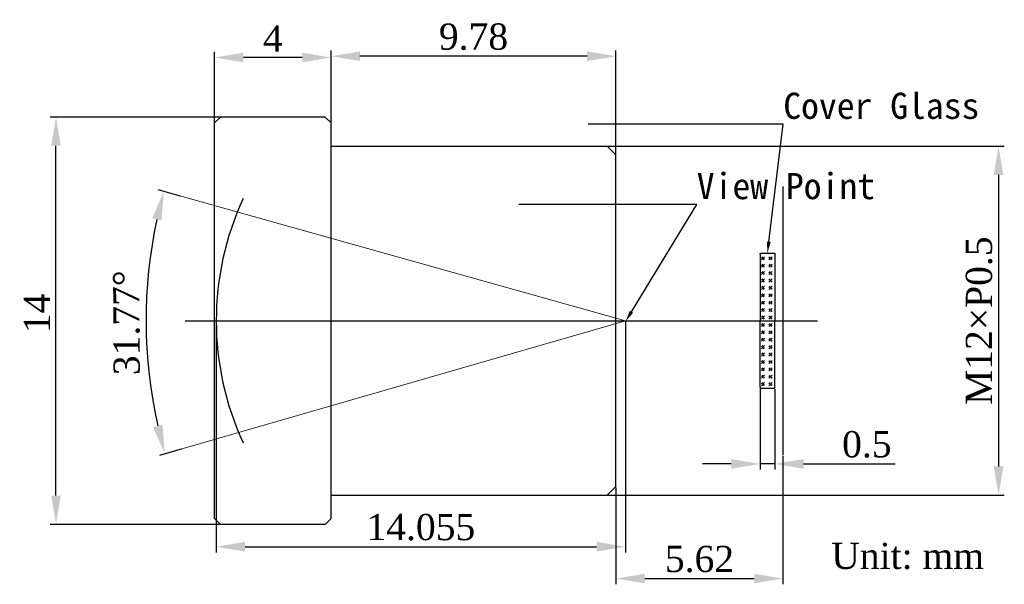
# Model space of a CAD drawing. Header units: millimetres. Extents: x 325.5 to 359.3, y 575.7 to 595.1.
import ezdxf
from ezdxf import colors
from ezdxf.entities.mleader import LeaderData, LeaderLine
from ezdxf.math import Vec2, Vec3

# ---------------------------------------------------------------- set-up
doc = ezdxf.new("R2010")
doc.units = ezdxf.units.MM
doc.layers.get('0').update_dxf_attribs({"color": 50})
for name, color, linetype in [('1', 7, 'Continuous'), ('2', 7, 'Continuous'), ('501', 3, 'Continuous'), ('502', 121, 'Continuous'), ('7', 220, 'Continuous'), ('图框', 7, 'Continuous')]:
    doc.layers.add(name, color=color, linetype=linetype)
doc.layers.add('标注', color=7, linetype='Continuous', lineweight=9)
doc.styles.add('TXT', font='times.ttf', dxfattribs={"height": 0.9})
doc.dimstyles.new('hik1', dxfattribs={"dimscale": 0.33, "dimtxt": 1, "dimasz": 3, "dimexe": 0.6, "dimexo": 0.1, "dimtad": 1, "dimdec": 3, "dimdsep": 46, "dimtxsty": 'TXT', "dimcen": 2.5, "dimadec": 3, "dimazin": 2, "dimtm": 1e-09, "dimtfac": 1, "dimtdec": 3, "dimtmove": 0, "dimatfit": 3, "dimfxl": 1, "dimtolj": 1, "dimarcsym": 0})

# ---------------------------------------------------------------- blocks, each defined once
blk = doc.blocks.new('*D11')
at = {"layer": 'Defpoints', "color": 0, "ltscale": 0.1, "transparency": 16777216}
for p in [(326.767, 591.768), (332.659, 591.768), (333.175, 577.768)]:
    blk.add_point(p, dxfattribs=at)
at = {"layer": '图框', "color": 0, "lineweight": -2, "ltscale": 0.1, "transparency": 16777216}
for p, q in [((332.626, 591.768), (326.569, 591.768)), ((326.767, 578.758), (326.767, 590.778)), ((333.142, 577.768), (326.569, 577.768))]:
    blk.add_line(p, q, dxfattribs=at)
at = {"layer": '图框', "color": 0, "ltscale": 0.1, "transparency": 16777216}
for points in [[(326.602, 590.778), (326.932, 590.778), (326.767, 591.768)], [(326.602, 578.758), (326.932, 578.758), (326.767, 577.768)]]:
    blk.add_solid(points, dxfattribs=at)
at = {"layer": '图框', "color": 0, "ltscale": 0.1, "transparency": 16777216, "insert": (326.111, 585.018), "char_height": 0.9, "attachment_point": 5, "rotation": 90, "style": 'TXT'}
blk.add_mtext('\\A1;14', dxfattribs=at)
blk = doc.blocks.new('*D12')
at = {"layer": 'Defpoints', "color": 0}
for p in [(342.504, 590.768), (342.122, 578.768), (359.14, 578.768)]:
    blk.add_point(p, dxfattribs=at)
at = {"layer": '图框', "color": 0, "lineweight": -2, "ltscale": 0.1}
for p, q in [((342.537, 590.768), (359.338, 590.768)), ((359.14, 589.778), (359.14, 579.758)), ((342.155, 578.768), (359.338, 578.768))]:
    blk.add_line(p, q, dxfattribs=at)
at = {"layer": '图框', "color": 0}
for points in [[(359.305, 589.778), (358.975, 589.778), (359.14, 590.768)], [(358.975, 579.758), (359.305, 579.758), (359.14, 578.768)]]:
    blk.add_solid(points, dxfattribs=at)
at = {"layer": '图框', "color": 0, "ltscale": 0.1, "insert": (358.475, 584.768), "char_height": 0.9, "attachment_point": 5, "rotation": 90, "style": 'TXT'}
blk.add_mtext('\\A1;{{\\fTimes New Roman|b0|i0|c0|p18;\\W1;M12×P0.5}}', dxfattribs=at)
blk = doc.blocks.new('*D14')
at = {"layer": 'Defpoints', "color": 0}
for p in [(350.952, 582.482), (351.452, 582.451), (350.952, 579.847)]:
    blk.add_point(p, dxfattribs=at)
at = {"layer": '图框', "color": 0, "lineweight": -2, "ltscale": 0.1}
for p, q in [((350.952, 582.449), (350.952, 579.649)), ((351.452, 582.418), (351.452, 579.649)), ((349.962, 579.847), (348.972, 579.847)), ((351.452, 579.847), (350.952, 579.847)), ((352.442, 579.847), (355.586, 579.847))]:
    blk.add_line(p, q, dxfattribs=at)
at = {"layer": '图框', "color": 0}
for points in [[(349.962, 579.682), (349.962, 580.012), (350.952, 579.847)], [(352.442, 580.012), (352.442, 579.682), (351.452, 579.847)]]:
    blk.add_solid(points, dxfattribs=at)
at = {"layer": '图框', "color": 0, "ltscale": 0.1, "insert": (354.617, 580.513), "char_height": 0.9, "attachment_point": 5, "style": 'TXT'}
blk.add_mtext('\\A1;{{\\fTimes New Roman|b0|i0|c0|p18;\\W1;0.5}}', dxfattribs=at)
blk = doc.blocks.new('*D13')
at = {"layer": 'Defpoints', "color": 0}
for p in [(336.215, 593.857), (336.215, 591.142), (345.999, 589.188)]:
    blk.add_point(p, dxfattribs=at)
at = {"layer": '图框', "color": 0, "lineweight": -2, "ltscale": 0.1}
for p, q in [((336.215, 591.175), (336.215, 594.055)), ((345.009, 593.857), (337.205, 593.857)), ((345.999, 589.221), (345.999, 594.055))]:
    blk.add_line(p, q, dxfattribs=at)
at = {"layer": '图框', "color": 0}
for points in [[(337.205, 594.022), (337.205, 593.692), (336.215, 593.857)], [(345.009, 593.692), (345.009, 594.022), (345.999, 593.857)]]:
    blk.add_solid(points, dxfattribs=at)
at = {"layer": '图框', "color": 0, "ltscale": 0.1, "insert": (341.107, 594.522), "char_height": 0.9, "attachment_point": 5, "style": 'TXT'}
blk.add_mtext('\\A1;{{\\fTimes New Roman|b0|i0|c0|p18;\\W1;9.78}}', dxfattribs=at)
blk = doc.blocks.new('*D15')
at = {"layer": 'Defpoints', "color": 0}
for p in [(332.215, 593.813), (332.215, 591.316), (336.215, 591.175)]:
    blk.add_point(p, dxfattribs=at)
at = {"layer": '图框', "color": 0, "lineweight": -2, "ltscale": 0.1}
for p, q in [((332.215, 591.349), (332.215, 594.011)), ((336.215, 591.208), (336.215, 594.011)), ((335.225, 593.813), (333.205, 593.813))]:
    blk.add_line(p, q, dxfattribs=at)
at = {"layer": '图框', "color": 0}
for points in [[(333.205, 593.978), (333.205, 593.648), (332.215, 593.813)], [(335.225, 593.648), (335.225, 593.978), (336.215, 593.813)]]:
    blk.add_solid(points, dxfattribs=at)
at = {"layer": '图框', "color": 0, "ltscale": 0.1, "insert": (334.215, 594.469), "char_height": 0.9, "attachment_point": 5, "style": 'TXT'}
blk.add_mtext('\\A1;{{\\fTimes New Roman|b0|i0|c0|p18;\\W1;4}}', dxfattribs=at)
blk = doc.blocks.new('*D16')
at = {"layer": 'Defpoints', "color": 0}
for p in [(351.737, 580.157), (346.001, 579.067), (351.737, 575.907)]:
    blk.add_point(p, dxfattribs=at)
at = {"layer": '标注', "color": 0, "lineweight": -2, "ltscale": 0.1}
for p, q in [((351.737, 580.124), (351.737, 575.709)), ((346.001, 579.034), (346.001, 575.709)), ((346.991, 575.907), (350.747, 575.907))]:
    blk.add_line(p, q, dxfattribs=at)
at = {"layer": '标注', "color": 0}
for points in [[(346.991, 576.072), (346.991, 575.742), (346.001, 575.907)], [(350.747, 575.742), (350.747, 576.072), (351.737, 575.907)]]:
    blk.add_solid(points, dxfattribs=at)
at = {"layer": '标注', "color": 0, "ltscale": 0.1, "insert": (348.869, 576.572), "char_height": 0.9, "attachment_point": 5, "style": 'TXT'}
blk.add_mtext('\\A1;{{\\fTimes New Roman|b0|i0|c0|p18;\\W1;\\C7;5.62}}', dxfattribs=at)
blk = doc.blocks.new('*D17')
at = {"layer": 'Defpoints', "color": 0, "ltscale": 0.1, "transparency": 16777216}
for p in [(332.271, 584.768), (346.326, 584.768), (346.326, 577.002)]:
    blk.add_point(p, dxfattribs=at)
at = {"layer": '标注', "color": 0, "lineweight": -2, "ltscale": 0.1, "transparency": 16777216}
for p, q in [((332.271, 584.735), (332.271, 576.804)), ((346.326, 584.735), (346.326, 576.804)), ((333.261, 577.002), (345.336, 577.002))]:
    blk.add_line(p, q, dxfattribs=at)
at = {"layer": '标注', "color": 0, "ltscale": 0.1, "transparency": 16777216}
for points in [[(333.261, 577.167), (333.261, 576.837), (332.271, 577.002)], [(345.336, 577.167), (345.336, 576.837), (346.326, 577.002)]]:
    blk.add_solid(points, dxfattribs=at)
at = {"layer": '标注', "color": 0, "ltscale": 0.1, "transparency": 16777216, "insert": (339.299, 577.667), "char_height": 0.9, "attachment_point": 5, "style": 'TXT'}
blk.add_mtext('\\A1;14.055', dxfattribs=at)
blk = doc.blocks.new('*D18')
at = {"layer": 'Defpoints', "color": 0, "ltscale": 0.1, "transparency": 16777216}
for p in [(331.105, 589.032), (329.925, 586.22), (346.326, 584.768), (346.326, 584.768), (331.132, 580.376)]:
    blk.add_point(p, dxfattribs=at)
at = {"layer": '标注', "color": 0, "lineweight": -2, "ltscale": 0.1, "transparency": 16777216}
for p, q in [((331.073, 589.041), (330.28, 589.263)), ((331.101, 580.367), (330.318, 580.141))]:
    blk.add_line(p, q, dxfattribs=at)
blk.add_arc((346.326, 584.768), 16.466, 167.7961, 192.6782, dxfattribs=at)
at = {"layer": '标注', "color": 0, "ltscale": 0.1, "transparency": 16777216}
for points in [[(330.073, 588.289), (330.393, 588.209), (330.471, 589.21)], [(330.422, 581.196), (330.102, 581.113), (330.508, 580.196)]]:
    blk.add_solid(points, dxfattribs=at)
at = {"layer": '标注', "color": 0, "ltscale": 0.1, "transparency": 16777216, "insert": (329.195, 584.697), "char_height": 0.9, "attachment_point": 5, "rotation": 90.2371, "style": 'TXT'}
blk.add_mtext('\\A1;31.77%%d', dxfattribs=at)

msp = doc.modelspace()

# ---------------------------------------------------------------- hatches: boundary and pattern name
at = {"layer": '图框', "ltscale": 0.1}
h = msp.add_hatch(dxfattribs=at)
h.set_pattern_fill('GOST_GLASS', scale=0.03, style=0)
h.set_pattern_definition([(45, (-424.64096, 331.28475), (0.25455844, 0), [0.15, -0.21]), (45, (-424.57732, 331.28475), (0.25455844, 0), [0.06, -0.3]), (45, (-424.64096, 331.3484), (0.25455844, 0), [0.06, -0.3])])
h.paths.add_polyline_path([(351.4518, 587.0856), (350.8518, 587.0856), (350.8518, 587.0701), (350.8518, 584.7683), (351.4518, 584.7683)])
h.paths.add_polyline_path([(351.4518, 584.7683), (350.8518, 584.7683), (350.8518, 582.6345), (350.8518, 582.4487), (351.4518, 582.4509)])

# ---------------------------------------------------------------- linework, layer by layer
at = {"color": 7, "ltscale": 1.5}
msp.add_line((331.2085, 584.7683), (352.9262, 584.7683), dxfattribs=at)
at = {"layer": '1', "color": 7, "linetype": 'Continuous', "ltscale": 0.2}
msp.add_line((351.7418, 580.1582), (351.7418, 589.3783), dxfattribs=at)
at = {"layer": '1', "color": 7}
msp.add_arc((342.2499, 584.7683), 9.979, 155.1096, 204.8904, dxfattribs=at)
at = {"layer": '2', "color": 7}
msp.add_line((332.2709, 584.7683), (332.2709, 584.7683), dxfattribs=at)
at = {"layer": '501', "color": 7}
for p, q in [((336.2146, 590.7683), (345.6991, 590.7683)), ((345.9991, 590.4683), (345.6991, 590.7683)), ((345.9991, 579.0683), (345.9991, 590.4683)), ((345.9991, 579.0683), (345.6991, 578.7683)), ((336.2146, 578.7683), (345.6991, 578.7683))]:
    msp.add_line(p, q, dxfattribs=at)
at = {"layer": '502', "color": 7}
for p, q in [((332.4146, 591.7683), (332.2146, 591.5683)), ((332.2146, 577.9683), (332.2146, 591.5683)), ((336.0146, 591.7683), (332.4146, 591.7683)), ((336.2146, 591.5683), (336.0146, 591.7683)), ((336.2146, 577.9683), (336.2146, 591.5683)), ((332.4146, 577.7683), (332.2146, 577.9683)), ((336.2146, 577.9683), (336.0146, 577.7683)), ((336.0146, 577.7683), (332.4146, 577.7683))]:
    msp.add_line(p, q, dxfattribs=at)
at = {"layer": '7', "color": 7, "linetype": 'Continuous'}
for p, q in [((350.9518, 587.0856), (351.4518, 587.0856)), ((350.9518, 587.0545), (350.9518, 587.0856)), ((351.4518, 587.0856), (351.4518, 584.7683)), ((350.9518, 587.0545), (350.9518, 584.7683)), ((350.9518, 582.4821), (350.9518, 584.7683)), ((351.4518, 582.4509), (351.4518, 584.7683)), ((350.9518, 582.4821), (350.9518, 582.4509)), ((350.9518, 582.4509), (351.4518, 582.4509))]:
    msp.add_line(p, q, dxfattribs=at)
at = {"layer": '标注', "ltscale": 0.1}
for p, q in [((331.1052, 589.0322), (346.3262, 584.7683)), ((346.3262, 584.7683), (331.1323, 580.376)), ((346.3262, 584.7353), (346.3262, 584.7683))]:
    msp.add_line(p, q, dxfattribs=at)

# ---------------------------------------------------------------- texts
at = {"layer": '标注', "ltscale": 0.1, "style": 'TXT'}
msp.add_text('Unit: mm', height=0.9, dxfattribs=at).set_placement((353.3945, 576.2374))

# ---------------------------------------------------------------- dimensions: what is measured, and where the dimension line sits
at = {"layer": '图框', "color": 7, "ltscale": 0.1}
dim = msp.add_linear_dim(base=(332.2146, 593.8126), p1=(336.2146, 591.175), p2=(332.2146, 591.3165), text='{{\\fTimes New Roman|b0|i0|c0|p18;\\W1;4}}', dimstyle='hik1', dxfattribs=at)
dim.commit()
dim.dimension.update_dxf_attribs({"geometry": '*D15', "text_midpoint": (334.2146, 594.4689)})
for base, p1, p2, text, picture, middle in [((336.2146, 593.8569), (345.9991, 589.1881), (336.2146, 591.1417), '{{\\fTimes New Roman|b0|i0|c0|p18;\\W1;9.78}}', '*D13', (341.1068, 593.8569)), ((350.9518, 579.8475), (351.4518, 582.4509), (350.9518, 582.4821), '{{\\fTimes New Roman|b0|i0|c0|p18;\\W1;0.5}}', '*D14', (354.617, 579.8475))]:
    dim = msp.add_linear_dim(base=base, p1=p1, p2=p2, text=text, dimstyle='hik1', dxfattribs=at)
    dim.commit()
    dim.dimension.update_dxf_attribs({"geometry": picture, "text_midpoint": middle, "dimtype": 160})
dim = msp.add_linear_dim(base=(326.7673, 591.7683), p1=(333.1745, 577.7683), p2=(332.6587, 591.7683), angle=90, dimstyle='hik1', dxfattribs=at)
dim.commit()
dim.dimension.update_dxf_attribs({"geometry": '*D11', "text_midpoint": (326.7673, 585.0184), "dimtype": 160})
dim = msp.add_linear_dim(base=(359.1401, 578.7683), p1=(342.5038, 590.7683), p2=(342.1222, 578.7683), angle=90, text='{{\\fTimes New Roman|b0|i0|c0|p18;\\W1;M12×P0.5}}', dimstyle='hik1', dxfattribs=at)
dim.commit()
dim.dimension.update_dxf_attribs({"geometry": '*D12', "text_midpoint": (359.1401, 584.7683), "dimtype": 160})
at = {"layer": '标注', "ltscale": 0.1}
dim = msp.add_angular_dim_2l(base=(329.9247, 586.22), line1=((346.3262, 584.7683), (331.1323, 580.376)), line2=((331.1052, 589.0322), (346.3262, 584.7683)), text='31.77%%d', dimstyle='hik1', override={"dimtad": 4}, dxfattribs=at)
dim.commit()
dim.dimension.update_dxf_attribs({"geometry": '*D18', "text_midpoint": (329.1954, 584.6974)})
dim = msp.add_linear_dim(base=(346.3262, 577.0019), p1=(332.2709, 584.7683), p2=(346.3262, 584.7683), dimstyle='hik1', dxfattribs=at)
dim.commit()
dim.dimension.update_dxf_attribs({"geometry": '*D17', "text_midpoint": (339.2986, 577.6672)})
dim = msp.add_linear_dim(base=(351.7371, 575.9066), p1=(346.0006, 579.0673), p2=(351.7371, 580.1572), text='{{\\fTimes New Roman|b0|i0|c0|p18;\\W1;\\C7;5.62}}', dimstyle='hik1', dxfattribs=at)
dim.commit()
dim.dimension.update_dxf_attribs({"geometry": '*D16', "text_midpoint": (348.8688, 576.572)})

# ---------------------------------------------------------------- leaders
ml = msp.add_multileader_mtext('Standard', dxfattribs=at)
ml.set_content('{\\fSimSun|b0|i0|c134|p2;Cover Glass}', color=256, style='TXT')
ml.set_leader_properties()
ml.build(insert=Vec2(0, 0))
ml.multileader.update_dxf_attribs({"text_left_attachment_type": 6, "text_right_attachment_type": 6, "dogleg_length": 0, "arrow_head_size": 0.4})
ctx = ml.context
ctx.base_point, ctx.char_height, ctx.arrow_head_size, ctx.landing_gap_size, ctx.plane_origin = Vec3(351.747, 591.5234), 0.9, 0.4, 0, Vec3(351.2018, 587.0856)
ctx.left_attachment, ctx.right_attachment = 6, 6
notes = []
notes.append((ctx, [(0, (1, 1, 0), (351.747, 591.5234), (1, 0), 0, [(0, [(351.2018, 587.0856)], 0, [])])]))
ctx.mtext.insert, ctx.mtext.line_spacing_style, ctx.mtext.flow_direction = Vec3(351.747, 592.6034), 2, 5
ml = msp.add_multileader_mtext('Standard', dxfattribs=at)
ml.set_content('{\\fSimSun|b0|i0|c134|p2;View Point}', color=256, style='TXT')
ml.set_leader_properties()
ml.build(insert=Vec2(0, 0))
ml.multileader.update_dxf_attribs({"text_left_attachment_type": 6, "text_right_attachment_type": 6, "dogleg_length": 0, "arrow_head_size": 0.4})
ctx = ml.context
ctx.base_point, ctx.char_height, ctx.arrow_head_size, ctx.landing_gap_size, ctx.plane_origin = Vec3(348.7748, 588.765), 0.9, 0.4, 0, Vec3(346.3262, 584.7353)
ctx.left_attachment, ctx.right_attachment = 6, 6
notes.append((ctx, [(0, (1, 1, 0), (348.7748, 588.765), (1, 0), 0, [(0, [(346.3262, 584.7353)], 0, [])])]))
ctx.mtext.insert, ctx.mtext.line_spacing_style, ctx.mtext.flow_direction = Vec3(348.7748, 589.845), 2, 5
for ctx, leaders in notes:
    for number, flags, end, landing, length, lines in leaders:
        leader = LeaderData()
        leader.index, (leader.has_last_leader_line, leader.has_dogleg_vector, leader.attachment_direction) = number, flags
        leader.last_leader_point, leader.dogleg_vector, leader.dogleg_length = Vec3(end), Vec3(landing), length
        for number, points, colour, breaks in lines:
            line = LeaderLine()
            line.index, line.vertices, line.color, line.breaks = number, Vec3.list(points), colors.encode_raw_color(colour), breaks
            leader.lines.append(line)
        ctx.leaders.append(leader)

doc.saveas('drawing.dxf')
